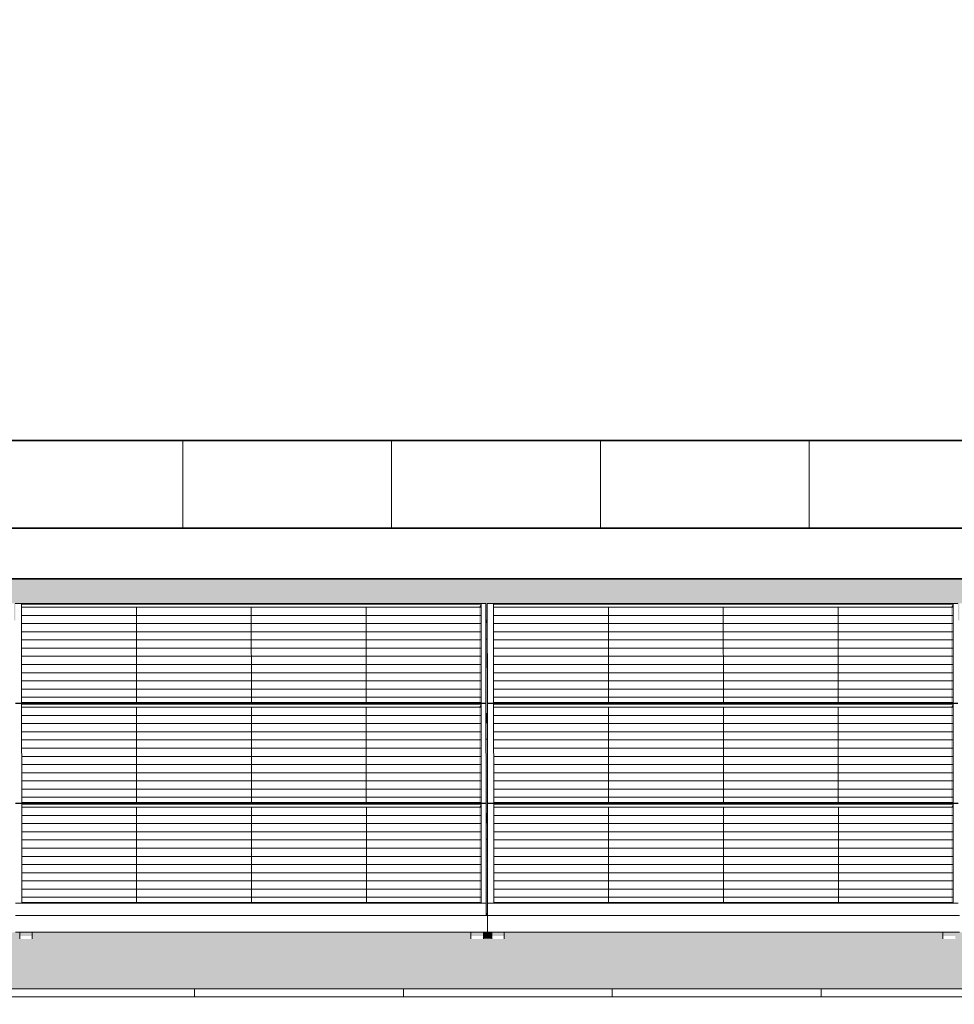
# Model space of a CAD drawing. Header units: metres. Extents: x -111 to -1, y -8 to 26.
# Tile 88 of 209: x -35.04 to -32.8, y 5.99 to 8.34. Entities that reach past the tile are written whole.
import ezdxf

# ---------------------------------------------------------------- set-up
doc = ezdxf.new("R2010")
doc.units = ezdxf.units.M
doc.header["$MEASUREMENT"] = 0
for name, color, linetype in [('30 Dachaufbau', 7, 'Continuous'), ('70 PV-Anlage', 7, 'Continuous'), ('94 Genehmigungsplanung Bemaßung', 7, 'Continuous')]:
    doc.layers.add(name, color=color, linetype=linetype)
doc.styles.add('ERSTELLTER_STIL_2', font='arial.ttf')
doc.dimstyles.new('ERSTELLTER_STIL__1', dxfattribs={"dimtxt": 0.25, "dimasz": 0.19, "dimexe": 0.18, "dimexo": 0.1, "dimgap": 0, "dimtad": 1, "dimtih": 1, "dimtoh": 1, "dimzin": 0, "dimdsep": 46, "dimtxsty": 'ERSTELLTER_STIL_2', "dimblk": 'ARROWHEAD_6', "dimblk1": 'ARROWHEAD_6', "dimblk2": 'ARROWHEAD_6', "dimcen": 0.09, "dimclrd": 7, "dimclre": 7, "dimclrt": 7, "dimazin": 0, "dimtfac": 1, "dimtdec": 4, "dimtmove": 0, "dimatfit": 3, "dimfxl": 1, "dimtolj": 1, "dimtzin": 0, "dimarcsym": 0})

# ---------------------------------------------------------------- blocks, each defined once
blk = doc.blocks.new('*X3', base_point=(-27236.1321, 0))
at = {"layer": '30 Dachaufbau', "color": 7, "linetype": 'Continuous', "lineweight": 13}
for p, q in [((-34.6225, 6.0035), (-34.6225, 6.0233)), ((-34.6225, 6.0035), (-34.6225, 6.0233)), ((-34.1225, 6.0035), (-34.1225, 6.0233)), ((-34.1225, 6.0035), (-34.1225, 6.0233)), ((-33.6225, 6.0035), (-33.6225, 6.0233)), ((-33.6225, 6.0035), (-33.6225, 6.0233)), ((-33.1225, 6.0035), (-33.1225, 6.0233)), ((-33.1225, 6.0035), (-33.1225, 6.0233))]:
    blk.add_line(p, q, dxfattribs=at)
blk = doc.blocks.new('*X64', base_point=(-27236.1321, 0))
at = {"layer": '30 Dachaufbau', "linetype": 'Continuous', "lineweight": 0, "true_color": 0x000000}
blk.add_hatch(color=18, dxfattribs=at).paths.add_polyline_path([(-33.925, 6.8599), (-33.9249, 6.6824), (-33.9214, 6.6824), (-33.9215, 6.8599)])
blk = doc.blocks.new('*X65', base_point=(-27236.1321, 0))
at = {"layer": '30 Dachaufbau', "linetype": 'Continuous', "lineweight": 0, "true_color": 0x000000}
blk.add_hatch(color=18, dxfattribs=at).paths.add_polyline_path([(-33.9214, 6.6205), (-33.9249, 6.6205), (-33.9247, 6.443), (-33.9213, 6.443)])
blk = doc.blocks.new('*X66', base_point=(-27236.1321, 0))
at = {"layer": '30 Dachaufbau', "linetype": 'Continuous', "lineweight": 0, "true_color": 0x000000}
blk.add_hatch(color=18, dxfattribs=at).paths.add_polyline_path([(-33.9247, 6.3811), (-33.9246, 6.2278), (-33.9246, 6.2036), (-33.9211, 6.2036), (-33.9212, 6.3811)])
blk = doc.blocks.new('*X106', base_point=(-27236.1321, 0))
at = {"layer": '30 Dachaufbau', "linetype": 'Continuous', "lineweight": 0, "true_color": 0x000000}
h = blk.add_hatch(color=18, dxfattribs=at)
h.paths.add_polyline_path([(-58.6225, 6.0233), (-16.8411, 6.0233), (-16.8411, 7.2143), (-22.8511, 7.2143), (-22.8511, 7.0042), (-37.6511, 7.0042), (-37.6511, 7.2143), (-58.6225, 7.2143)])
h.paths.add_polyline_path([(-57.6516, 6.9157), (-57.6516, 6.9454), (-56.5251, 6.9454), (-56.525, 6.9051), (-56.5216, 6.9051), (-56.5216, 6.9157), (-56.5216, 6.9454), (-55.3951, 6.9454), (-55.395, 6.9051), (-55.3916, 6.9051), (-55.3916, 6.9157), (-55.3916, 6.9454), (-54.2651, 6.9454), (-54.265, 6.9051), (-54.2616, 6.9051), (-54.2616, 6.9157), (-54.2616, 6.9454), (-53.1351, 6.9454), (-53.135, 6.9051), (-53.1316, 6.9051), (-53.1316, 6.9157), (-53.1316, 6.9454), (-52.0051, 6.9454), (-52.005, 6.9051), (-52.0016, 6.9051), (-52.0016, 6.9157), (-52.0016, 6.9454), (-50.8751, 6.9454), (-50.875, 6.9051), (-50.8716, 6.9051), (-50.8716, 6.9157), (-50.8716, 6.9454), (-49.7451, 6.9454), (-49.745, 6.9051), (-49.7416, 6.9051), (-49.7416, 6.9157), (-49.7416, 6.9454), (-48.6151, 6.9454), (-48.615, 6.9051), (-48.6116, 6.9051), (-48.6116, 6.9157), (-48.6116, 6.9454), (-47.4851, 6.9454), (-47.485, 6.9051), (-47.4816, 6.9051), (-47.4816, 6.9157), (-47.4816, 6.9454), (-46.3551, 6.9454), (-46.355, 6.9051), (-46.3516, 6.9051), (-46.3516, 6.9157), (-46.3516, 6.9454), (-45.2251, 6.9454), (-45.225, 6.9051), (-45.2216, 6.9051), (-45.2216, 6.9157), (-45.2216, 6.9454), (-44.0951, 6.9454), (-44.095, 6.9051), (-44.0916, 6.9051), (-44.0916, 6.9157), (-44.0916, 6.9454), (-42.9651, 6.9454), (-42.965, 6.9051), (-42.9616, 6.9051), (-42.9616, 6.9157), (-42.9616, 6.9454), (-41.8351, 6.9454), (-41.835, 6.9051), (-41.8316, 6.9051), (-41.8316, 6.9157), (-41.8316, 6.9454), (-40.7051, 6.9454), (-40.705, 6.9051), (-40.7016, 6.9051), (-40.7016, 6.9157), (-40.7016, 6.9454), (-39.5751, 6.9454), (-39.575, 6.9051), (-39.5716, 6.9051), (-39.5716, 6.9157), (-39.5716, 6.9454), (-38.4451, 6.9454), (-38.445, 6.9051), (-38.4416, 6.9051), (-38.4416, 6.9157), (-38.4416, 6.9454), (-37.3151, 6.9454), (-37.315, 6.9051), (-37.3116, 6.9051), (-37.3116, 6.9157), (-37.3116, 6.9454), (-36.1851, 6.9454), (-36.185, 6.9051), (-36.1816, 6.9051), (-36.1816, 6.9157), (-36.1816, 6.9454), (-35.0551, 6.9454), (-35.055, 6.9051), (-35.0516, 6.9051), (-35.0516, 6.9157), (-35.0516, 6.9454), (-33.9251, 6.9454), (-33.925, 6.9051), (-33.9216, 6.9051), (-33.9216, 6.9157), (-33.9216, 6.9454), (-32.7951, 6.9454), (-32.795, 6.9051), (-32.7916, 6.9051), (-32.7916, 6.9058), (-32.7916, 6.9157), (-32.7916, 6.9454), (-31.6651, 6.9454), (-31.665, 6.9051), (-31.6616, 6.9051), (-31.6616, 6.9157), (-31.6616, 6.9454), (-30.5351, 6.9454), (-30.535, 6.9051), (-30.5316, 6.9051), (-30.5316, 6.9157), (-30.5316, 6.9454), (-29.4051, 6.9454), (-29.405, 6.9051), (-29.4016, 6.9051), (-29.4016, 6.9157), (-29.4016, 6.9454), (-28.2751, 6.9454), (-28.275, 6.9051), (-28.2716, 6.9051), (-28.2716, 6.9157), (-28.2716, 6.9454), (-27.1451, 6.9454), (-27.145, 6.9051), (-27.1416, 6.9051), (-27.1416, 6.9157), (-27.1416, 6.9454), (-26.0151, 6.9454), (-26.015, 6.9051), (-26.0116, 6.9051), (-26.0116, 6.9157), (-26.0116, 6.9454), (-24.8851, 6.9454), (-24.885, 6.9051), (-24.8816, 6.9051), (-24.8816, 6.9157), (-24.8816, 6.9454), (-23.7551, 6.9454), (-23.755, 6.9051), (-23.7516, 6.9051), (-23.7516, 6.9157), (-23.7516, 6.9454), (-22.6251, 6.9454), (-22.625, 6.9051), (-22.6216, 6.9051), (-22.6216, 6.9157), (-22.6216, 6.9454), (-21.4951, 6.9454), (-21.495, 6.9051), (-21.4916, 6.9051), (-21.4916, 6.9157), (-21.4916, 6.9454), (-20.3651, 6.9454), (-20.365, 6.9051), (-20.3616, 6.9051), (-20.3616, 6.9157), (-20.3616, 6.9454), (-19.2351, 6.9454), (-19.235, 6.9051), (-19.2316, 6.9051), (-19.2316, 6.9157), (-19.2316, 6.9454), (-18.1051, 6.9454), (-18.105, 6.9051), (-18.1016, 6.9051), (-18.1016, 6.8995), (-18.1016, 6.8599), (-18.105, 6.8599), (-18.1049, 6.6824), (-18.1014, 6.6824), (-18.1014, 6.6768), (-18.1014, 6.6657), (-18.1014, 6.6601), (-18.1014, 6.6205), (-18.1049, 6.6205), (-18.1047, 6.443), (-18.1013, 6.443), (-18.1012, 6.4374), (-18.1012, 6.4263), (-18.1012, 6.4207), (-18.1012, 6.3811), (-18.1047, 6.3811), (-18.1046, 6.2278), (-18.1046, 6.2036), (-18.1011, 6.2036), (-18.1011, 6.1981), (-18.1011, 6.1584), (-18.1111, 6.1584), (-18.1111, 6.1427), (-18.1411, 6.1427), (-18.1411, 6.1469), (-18.1411, 6.1584), (-19.1911, 6.1584), (-19.1911, 6.1427), (-19.2211, 6.1427), (-19.2211, 6.1469), (-19.2211, 6.1584), (-19.2411, 6.1584), (-19.2411, 6.1427), (-19.2711, 6.1427), (-19.2711, 6.1469), (-19.2711, 6.1584), (-20.3211, 6.1584), (-20.3211, 6.1427), (-20.3511, 6.1427), (-20.3511, 6.1469), (-20.3511, 6.1584), (-20.3711, 6.1584), (-20.3711, 6.1427), (-20.4011, 6.1427), (-20.4011, 6.1469), (-20.4011, 6.1584), (-21.4511, 6.1584), (-21.4511, 6.1427), (-21.4811, 6.1427), (-21.4811, 6.1469), (-21.4811, 6.1584), (-21.5011, 6.1584), (-21.5011, 6.1427), (-21.5311, 6.1427), (-21.5311, 6.1469), (-21.5311, 6.1584), (-22.5811, 6.1584), (-22.5811, 6.1427), (-22.6111, 6.1427), (-22.6111, 6.1468), (-22.6111, 6.1584), (-22.6311, 6.1584), (-22.6311, 6.1427), (-22.6611, 6.1427), (-22.6611, 6.1469), (-22.6611, 6.1584), (-23.7111, 6.1584), (-23.7111, 6.1427), (-23.7411, 6.1427), (-23.7411, 6.1468), (-23.7411, 6.1584), (-23.7611, 6.1584), (-23.7611, 6.1427), (-23.7911, 6.1427), (-23.7911, 6.1468), (-23.7911, 6.1584), (-24.8411, 6.1584), (-24.8411, 6.1426), (-24.8711, 6.1426), (-24.8711, 6.1468), (-24.8711, 6.1584), (-24.8911, 6.1584), (-24.8911, 6.1426), (-24.9211, 6.1426), (-24.9211, 6.1468), (-24.9211, 6.1584), (-25.9711, 6.1584), (-25.9711, 6.1426), (-26.0011, 6.1426), (-26.0011, 6.1468), (-26.0011, 6.1584), (-26.0211, 6.1584), (-26.0211, 6.1426), (-26.0511, 6.1426), (-26.0511, 6.1468), (-26.0511, 6.1584), (-27.1011, 6.1584), (-27.1011, 6.1426), (-27.1311, 6.1426), (-27.1311, 6.1468), (-27.1311, 6.1584), (-27.1511, 6.1584), (-27.1511, 6.1426), (-27.1811, 6.1426), (-27.1811, 6.1468), (-27.1811, 6.1584), (-28.2311, 6.1584), (-28.2311, 6.1426), (-28.2611, 6.1426), (-28.2611, 6.1468), (-28.2611, 6.1584), (-28.2811, 6.1584), (-28.2811, 6.1426), (-28.3111, 6.1426), (-28.3111, 6.1468), (-28.3111, 6.1584), (-29.3611, 6.1584), (-29.3611, 6.1426), (-29.3911, 6.1426), (-29.3911, 6.1468), (-29.3911, 6.1584), (-29.4111, 6.1584), (-29.4111, 6.1426), (-29.4411, 6.1426), (-29.4411, 6.1467), (-29.4411, 6.1584), (-30.4911, 6.1584), (-30.4911, 6.1426), (-30.5211, 6.1426), (-30.5211, 6.1467), (-30.5211, 6.1584), (-30.5411, 6.1584), (-30.5411, 6.1426), (-30.5711, 6.1426), (-30.5711, 6.1467), (-30.5711, 6.1584), (-31.6211, 6.1584), (-31.6211, 6.1426), (-31.6511, 6.1426), (-31.6511, 6.1467), (-31.6511, 6.1584), (-31.6711, 6.1584), (-31.6711, 6.1426), (-31.7011, 6.1426), (-31.7011, 6.1467), (-31.7011, 6.1584), (-32.7511, 6.1584), (-32.7511, 6.1425), (-32.7811, 6.1425), (-32.7811, 6.1467), (-32.7811, 6.1584), (-32.8011, 6.1584), (-32.8011, 6.1425), (-32.8311, 6.1425), (-32.8311, 6.1467), (-32.8311, 6.1584), (-33.8811, 6.1584), (-33.8811, 6.1425), (-33.9111, 6.1425), (-33.9111, 6.1467), (-33.9111, 6.1584), (-33.9311, 6.1584), (-33.9311, 6.1425), (-33.9611, 6.1425), (-33.9611, 6.1467), (-33.9611, 6.1584), (-35.0111, 6.1584), (-35.0111, 6.1425), (-35.0411, 6.1425), (-35.0411, 6.1467), (-35.0411, 6.1584), (-35.0611, 6.1584), (-35.0611, 6.1425), (-35.0911, 6.1425), (-35.0911, 6.1467), (-35.0911, 6.1584), (-36.1411, 6.1584), (-36.1411, 6.1425), (-36.1711, 6.1425), (-36.1711, 6.1467), (-36.1711, 6.1584), (-36.1911, 6.1584), (-36.1911, 6.1425), (-36.2211, 6.1425), (-36.2211, 6.1466), (-36.2211, 6.1584), (-37.2711, 6.1584), (-37.2711, 6.1425), (-37.3011, 6.1425), (-37.3011, 6.1467), (-37.3011, 6.1584), (-37.3211, 6.1584), (-37.3211, 6.1425), (-37.3511, 6.1425), (-37.3511, 6.1466), (-37.3511, 6.1584), (-38.4011, 6.1584), (-38.4011, 6.1425), (-38.4311, 6.1425), (-38.4311, 6.1466), (-38.4311, 6.1584), (-38.4511, 6.1584), (-38.4511, 6.1425), (-38.4811, 6.1425), (-38.4811, 6.1466), (-38.4811, 6.1584), (-39.5311, 6.1584), (-39.5311, 6.1424), (-39.5611, 6.1424), (-39.5611, 6.1466), (-39.5611, 6.1584), (-39.5811, 6.1584), (-39.5811, 6.1424), (-39.6111, 6.1424), (-39.6111, 6.1466), (-39.6111, 6.1584), (-40.6611, 6.1584), (-40.6611, 6.1424), (-40.6911, 6.1424), (-40.6911, 6.1466), (-40.6911, 6.1584), (-40.7111, 6.1584), (-40.7111, 6.1424), (-40.7411, 6.1424), (-40.7411, 6.1466), (-40.7411, 6.1584), (-41.7911, 6.1584), (-41.7911, 6.1424), (-41.8211, 6.1424), (-41.8211, 6.1466), (-41.8211, 6.1584), (-41.8411, 6.1584), (-41.8411, 6.1424), (-41.8711, 6.1424), (-41.8711, 6.1466), (-41.8711, 6.1584), (-42.9211, 6.1584), (-42.9211, 6.1424), (-42.9511, 6.1424), (-42.9511, 6.1466), (-42.9511, 6.1584), (-42.9711, 6.1584), (-42.9711, 6.1424), (-43.0011, 6.1424), (-43.0011, 6.1466), (-43.0011, 6.1584), (-44.0511, 6.1584), (-44.0511, 6.1424), (-44.0811, 6.1424), (-44.0811, 6.1466), (-44.0811, 6.1584), (-44.1011, 6.1584), (-44.1011, 6.1424), (-44.1311, 6.1424), (-44.1311, 6.1466), (-44.1311, 6.1584), (-45.1811, 6.1584), (-45.1811, 6.1424), (-45.2111, 6.1424), (-45.2111, 6.1465), (-45.2111, 6.1584), (-45.2311, 6.1584), (-45.2311, 6.1424), (-45.2611, 6.1424), (-45.2611, 6.1465), (-45.2611, 6.1584), (-46.3111, 6.1584), (-46.3111, 6.1424), (-46.3411, 6.1424), (-46.3411, 6.1465), (-46.3411, 6.1584), (-46.3611, 6.1584), (-46.3611, 6.1424), (-46.3911, 6.1424), (-46.3911, 6.1465), (-46.3911, 6.1584), (-47.4411, 6.1584), (-47.4411, 6.1423), (-47.4711, 6.1423), (-47.4711, 6.1465), (-47.4711, 6.1584), (-47.4911, 6.1584), (-47.4911, 6.1423), (-47.5211, 6.1423), (-47.5211, 6.1465), (-47.5211, 6.1584), (-48.5711, 6.1584), (-48.5711, 6.1423), (-48.6011, 6.1423), (-48.6011, 6.1465), (-48.6011, 6.1584), (-48.6211, 6.1584), (-48.6211, 6.1423), (-48.6511, 6.1423), (-48.6511, 6.1465), (-48.6511, 6.1584), (-49.7011, 6.1584), (-49.7011, 6.1423), (-49.7311, 6.1423), (-49.7311, 6.1465), (-49.7311, 6.1584), (-49.7511, 6.1584), (-49.7511, 6.1423), (-49.7811, 6.1423), (-49.7811, 6.1465), (-49.7811, 6.1584), (-50.8311, 6.1584), (-50.8311, 6.1423), (-50.8611, 6.1423), (-50.8611, 6.1465), (-50.8611, 6.1584), (-50.8811, 6.1584), (-50.8811, 6.1423), (-50.9111, 6.1423), (-50.9111, 6.1465), (-50.9111, 6.1584), (-51.9611, 6.1584), (-51.9611, 6.1423), (-51.9911, 6.1423), (-51.9911, 6.1465), (-51.9911, 6.1584), (-52.0111, 6.1584), (-52.0111, 6.1423), (-52.0411, 6.1423), (-52.0411, 6.1465), (-52.0411, 6.1584), (-53.0911, 6.1584), (-53.0911, 6.1423), (-53.1211, 6.1423), (-53.1211, 6.1464), (-53.1211, 6.1584), (-53.1411, 6.1584), (-53.1411, 6.1423), (-53.1711, 6.1423), (-53.1711, 6.1464), (-53.1711, 6.1584), (-54.2211, 6.1584), (-54.2211, 6.1423), (-54.2511, 6.1423), (-54.2511, 6.1464), (-54.2511, 6.1584), (-54.2711, 6.1584), (-54.2711, 6.1423), (-54.3011, 6.1423), (-54.3011, 6.1464), (-54.3011, 6.1584), (-55.3511, 6.1584), (-55.3511, 6.1422), (-55.3811, 6.1422), (-55.3811, 6.1464), (-55.3811, 6.1584), (-55.4011, 6.1584), (-55.4011, 6.1422), (-55.4311, 6.1422), (-55.4311, 6.1464), (-55.4311, 6.1584), (-56.4811, 6.1584), (-56.4811, 6.1422), (-56.5111, 6.1422), (-56.5111, 6.1464), (-56.5111, 6.1584), (-56.5311, 6.1584), (-56.5311, 6.1422), (-56.5611, 6.1422), (-56.5611, 6.1464), (-56.5611, 6.1584), (-57.6111, 6.1584), (-57.6111, 6.1422), (-57.6411, 6.1422), (-57.6411, 6.1464), (-57.6411, 6.1584), (-57.6511, 6.1584), (-57.6511, 6.164), (-57.6511, 6.2036), (-57.6512, 6.3811), (-57.6512, 6.3811), (-57.6512, 6.3867), (-57.6512, 6.3978), (-57.6513, 6.4034), (-57.6513, 6.4421), (-57.6514, 6.6205), (-57.6514, 6.6205), (-57.6514, 6.6261), (-57.6514, 6.6372), (-57.6514, 6.6428), (-57.6514, 6.6824), (-57.6515, 6.8599), (-57.6516, 6.8599), (-57.6516, 6.8654), (-57.6516, 6.905)], flags=0)
blk = doc.blocks.new('*D120', base_point=(-27236.1321, 0))
at = {"layer": '94 Genehmigungsplanung Bemaßung', "color": 7, "linetype": 'Continuous', "lineweight": 13}
for p, q in [((-58.1625, 9.3843), (-58.1625, 9.7593)), ((-17.3411, 9.3843), (-17.3411, 9.7593)), ((-58.0625, 9.6718), (-58.2625, 9.4718)), ((-17.2411, 9.6718), (-17.4411, 9.4718)), ((-58.3125, 9.5718), (-58.1625, 9.5718)), ((-58.1625, 9.5718), (-17.3411, 9.5718))]:
    blk.add_line(p, q, dxfattribs=at)
at = {"layer": '94 Genehmigungsplanung Bemaßung', "color": 7, "lineweight": 13, "insert": (-38.1808, 9.6218), "char_height": 0.25, "attachment_point": 7, "style": 'ERSTELLTER_STIL_2'}
blk.add_mtext('\\A1;{\\pql;\\fArial|b0|i0|c0|p0;\\W1.000000;40,82}', dxfattribs=at)
blk = doc.blocks.new('ARROWHEAD_6')
at = {"color": 0, "linetype": 'Continuous', "lineweight": 0}
for p, q in [((-0.5, -0.5), (0.5, 0.5)), ((0, 0), (-1, 0))]:
    blk.add_line(p, q, dxfattribs=at)

msp = doc.modelspace()

# ---------------------------------------------------------------- hatches: boundary and pattern name
at = {"layer": '30 Dachaufbau', "linetype": 'Continuous', "lineweight": 0, "true_color": 0x000000}
h = msp.add_hatch(dxfattribs=at)
h.set_pattern_fill('Dachschraffur_Profilit_0001', color=18, style=0, pattern_type=2)
h.set_pattern_definition([(90, (-37.6511, 7.1254), (-0.5, 0), [])])
h.paths.add_polyline_path([(-37.6511, 7.3356), (-37.6511, 7.1254), (-22.8511, 7.1254), (-22.8511, 7.3356)])
for points in [[(-37.7291, 7.0151), (-37.6511, 7.0042), (-22.8511, 7.0042), (-22.8511, 7.0042), (-37.6511, 7.0042), (-37.6511, 7.2143), (-37.7291, 7.2143)], [(-33.925, 6.8599), (-33.9249, 6.6824), (-33.9214, 6.6824), (-33.9215, 6.8599)], [(-33.9214, 6.6205), (-33.9249, 6.6205), (-33.9247, 6.443), (-33.9213, 6.443)], [(-33.9247, 6.3811), (-33.9246, 6.2278), (-33.9246, 6.2036), (-33.9211, 6.2036), (-33.9212, 6.3811)], [(-35.0111, 6.1584), (-35.0111, 6.143), (-33.9657, 6.143), (-33.9611, 6.1425), (-33.9611, 6.1467), (-33.9611, 6.1584)], [(-33.9311, 6.1584), (-33.9311, 6.143), (-33.9157, 6.143), (-33.9111, 6.1425), (-33.9111, 6.1467), (-33.9111, 6.1584)], [(-33.8811, 6.143), (-32.8357, 6.143), (-32.8311, 6.1425), (-32.8311, 6.1467), (-32.8311, 6.1584), (-33.8811, 6.1584)]]:
    msp.add_hatch(color=18, dxfattribs=at).paths.add_polyline_path(points)
at = {"layer": '70 PV-Anlage', "linetype": 'Continuous', "lineweight": 0, "true_color": 0x000000}
for points in [[(-33.9414, 6.9364), (-33.9366, 6.9364), (-33.9366, 6.9438)], [(-33.9414, 6.9364), (-33.9413, 6.7086), (-33.9364, 6.7086), (-33.9366, 6.9364)], [(-33.9366, 6.9364), (-33.9364, 6.7086), (-33.9366, 6.9438)], [(-33.9216, 6.9454), (-33.9216, 6.9157), (-33.9214, 6.6768), (-33.9214, 6.7065)], [(-32.8114, 6.9364), (-32.8066, 6.9364), (-32.8066, 6.9438)], [(-32.8114, 6.9364), (-32.8113, 6.7086), (-32.8064, 6.7086), (-32.8066, 6.9364)], [(-32.8066, 6.9364), (-32.8064, 6.7086), (-32.8066, 6.9438)], [(-33.925, 6.9051), (-33.925, 6.8995), (-33.9216, 6.8995), (-33.9216, 6.9051)], [(-33.925, 6.8995), (-33.925, 6.8599), (-33.9216, 6.8599), (-33.9216, 6.8654), (-33.9216, 6.8995)], [(-33.9216, 6.8654), (-33.9216, 6.8599), (-33.9216, 6.8995), (-33.9216, 6.9051)], [(-33.9216, 6.8995), (-33.9216, 6.8599), (-33.9215, 6.8599)], [(-33.9413, 6.697), (-33.9364, 6.697), (-33.9364, 6.7044)], [(-33.9411, 6.4692), (-33.9363, 6.4692), (-33.9364, 6.697), (-33.9413, 6.697)], [(-33.9364, 6.6961), (-33.9362, 6.4692), (-33.9364, 6.7037)], [(-33.9214, 6.706), (-33.9214, 6.6763), (-33.9212, 6.4374), (-33.9212, 6.4671)], [(-32.8113, 6.697), (-32.8064, 6.697), (-32.8064, 6.7044)], [(-32.8113, 6.697), (-32.8111, 6.4692), (-32.8063, 6.4692), (-32.8064, 6.697)], [(-32.8064, 6.7037), (-32.8064, 6.6961), (-32.8062, 6.4692)], [(-33.9214, 6.6824), (-33.9249, 6.6824), (-33.9249, 6.6768), (-33.9214, 6.6768)], [(-33.9249, 6.6768), (-33.9249, 6.6657), (-33.9214, 6.6657), (-33.9214, 6.6768)], [(-33.9214, 6.6657), (-33.9249, 6.6657), (-33.9249, 6.6601), (-33.9214, 6.6601)], [(-33.9249, 6.6601), (-33.9249, 6.6205), (-33.9214, 6.6205), (-33.9214, 6.6261), (-33.9214, 6.6601)], [(-33.9214, 6.6261), (-33.9214, 6.6205), (-33.9214, 6.6601), (-33.9214, 6.6657)], [(-33.9214, 6.6205), (-33.9214, 6.6205), (-33.9214, 6.6601)], [(-33.9411, 6.4576), (-33.9362, 6.4576), (-33.9362, 6.4651)], [(-33.9362, 6.4643), (-33.9362, 6.4567), (-33.9361, 6.2298)], [(-33.9212, 6.4369), (-33.9211, 6.1984), (-33.9211, 6.2287), (-33.9212, 6.4667)], [(-32.8111, 6.4576), (-32.8062, 6.4576), (-32.8062, 6.4651)], [(-32.8062, 6.4567), (-32.8061, 6.2298), (-32.8062, 6.4643)], [(-33.9411, 6.4576), (-33.941, 6.2298), (-33.9361, 6.2298), (-33.9362, 6.4576)], [(-33.9213, 6.443), (-33.9247, 6.443), (-33.9247, 6.4374), (-33.9213, 6.4374)], [(-33.9247, 6.4374), (-33.9247, 6.4263), (-33.9212, 6.4263), (-33.9212, 6.4374)], [(-32.811, 6.2298), (-32.8061, 6.2298), (-32.8062, 6.4576), (-32.8111, 6.4576)], [(-33.9212, 6.4263), (-33.9247, 6.4263), (-33.9247, 6.4207), (-33.9212, 6.4207)], [(-33.9247, 6.4207), (-33.9247, 6.3811), (-33.9212, 6.3811), (-33.9212, 6.3867), (-33.9212, 6.4207)], [(-33.9212, 6.3867), (-33.9212, 6.3811), (-33.9212, 6.4207), (-33.9212, 6.4263)], [(-33.9212, 6.3811), (-33.9212, 6.3811), (-33.9212, 6.4207)], [(-33.9246, 6.1984), (-33.9211, 6.1981), (-33.9211, 6.1984), (-33.9211, 6.2036), (-33.9246, 6.2036)], [(-35.0111, 6.1584), (-35.0411, 6.1584), (-35.0411, 6.1495), (-35.0111, 6.1495)], [(-33.9611, 6.1584), (-33.9611, 6.1467), (-33.9611, 6.1425)], [(-33.9311, 6.1584), (-33.9611, 6.1584), (-33.9611, 6.1495), (-33.9311, 6.1495)], [(-33.9111, 6.1584), (-33.9111, 6.1467), (-33.9111, 6.1425)], [(-33.8811, 6.1584), (-33.9111, 6.1584), (-33.9111, 6.1495), (-33.8811, 6.1495)], [(-32.8311, 6.1584), (-32.8311, 6.1467), (-32.8311, 6.1425)], [(-32.8011, 6.1584), (-32.8311, 6.1584), (-32.8311, 6.1495), (-32.8011, 6.1495)]]:
    msp.add_hatch(color=18, dxfattribs=at).paths.add_polyline_path(points)

# ---------------------------------------------------------------- linework, layer by layer
at = {"layer": '30 Dachaufbau', "color": 7, "linetype": 'Continuous', "lineweight": 35}
for p, q in [((-22.8511, 7.3356), (-37.6511, 7.3356)), ((-37.6511, 7.1254), (-22.8511, 7.1254)), ((-22.8511, 7.0042), (-37.6511, 7.0042))]:
    msp.add_line(p, q, dxfattribs=at)
at = {"layer": '30 Dachaufbau', "color": 7, "linetype": 'Continuous', "lineweight": 13}
for p, q in [((-58.6225, 6.0233), (-16.8411, 6.0233)), ((-16.8411, 6.0035), (-58.6225, 6.0035))]:
    msp.add_line(p, q, dxfattribs=at)
at = {"layer": '70 PV-Anlage', "color": 7, "linetype": 'Continuous', "lineweight": 13}
for p, q in [((-33.9251, 6.9454), (-35.0516, 6.9454)), ((-35.0364, 6.7086), (-35.0366, 6.9438)), ((-35.0366, 6.9438), (-33.9366, 6.9438)), ((-33.9366, 6.9364), (-35.0366, 6.9364)), ((-34.7616, 6.9364), (-34.7616, 6.9365)), ((-34.7614, 6.7086), (-34.7616, 6.9364)), ((-34.4866, 6.9364), (-34.4866, 6.9365)), ((-34.4864, 6.7086), (-34.4866, 6.9364)), ((-34.2116, 6.9364), (-34.2116, 6.9365)), ((-34.2114, 6.7086), (-34.2116, 6.9364)), ((-33.9366, 6.9438), (-33.9364, 6.7086)), ((-33.9366, 6.9364), (-33.9366, 6.9438)), ((-33.9249, 6.7065), (-33.9251, 6.9454)), ((-32.7951, 6.9454), (-33.9216, 6.9454)), ((-33.9216, 6.9454), (-33.9214, 6.7065)), ((-33.9216, 6.9157), (-33.9216, 6.9454)), ((-33.9064, 6.7086), (-33.9066, 6.9438)), ((-33.9066, 6.9438), (-32.8066, 6.9438)), ((-32.8066, 6.9364), (-33.9066, 6.9364)), ((-33.6316, 6.9364), (-33.6316, 6.9365)), ((-33.6314, 6.7086), (-33.6316, 6.9364)), ((-33.3566, 6.9364), (-33.3566, 6.9365)), ((-33.3564, 6.7086), (-33.3566, 6.9364)), ((-33.0816, 6.9364), (-33.0816, 6.9365)), ((-33.0814, 6.7086), (-33.0816, 6.9364)), ((-32.8066, 6.9438), (-32.8064, 6.7086)), ((-32.8066, 6.9364), (-32.8066, 6.9438)), ((-35.0366, 6.9169), (-33.9366, 6.9169)), ((-33.9216, 6.9157), (-33.9216, 6.9051)), ((-33.9066, 6.9169), (-32.8066, 6.9169)), ((-35.0365, 6.8973), (-33.9365, 6.8973)), ((-33.9216, 6.9051), (-33.925, 6.9051)), ((-33.925, 6.8995), (-33.9216, 6.8995)), ((-33.9216, 6.9051), (-33.9216, 6.8995)), ((-33.9216, 6.8599), (-33.9216, 6.8995)), ((-33.9216, 6.8995), (-33.9214, 6.6824)), ((-33.9065, 6.8973), (-32.8065, 6.8973)), ((-35.0365, 6.8777), (-33.9365, 6.8777)), ((-33.925, 6.8599), (-33.9216, 6.8599)), ((-33.9065, 6.8777), (-32.8065, 6.8777)), ((-35.0365, 6.8581), (-33.9365, 6.8581)), ((-35.0365, 6.8385), (-33.9365, 6.8385)), ((-33.9065, 6.8581), (-32.8065, 6.8581)), ((-33.9065, 6.8385), (-32.8065, 6.8385)), ((-35.0365, 6.8189), (-33.9365, 6.8189)), ((-33.9065, 6.8189), (-32.8065, 6.8189)), ((-35.0365, 6.7993), (-33.9365, 6.7993)), ((-33.9065, 6.7993), (-32.8065, 6.7993)), ((-35.0365, 6.7797), (-33.9365, 6.7797)), ((-33.9065, 6.7797), (-32.8065, 6.7797)), ((-35.0364, 6.7601), (-33.9365, 6.7601)), ((-33.9064, 6.7601), (-32.8065, 6.7601)), ((-35.0364, 6.7405), (-33.9364, 6.7405)), ((-35.0364, 6.7209), (-33.9364, 6.7209)), ((-33.9064, 6.7405), (-32.8064, 6.7405)), ((-33.9064, 6.7209), (-32.8064, 6.7209)), ((-35.0514, 6.7065), (-33.9249, 6.7065)), ((-33.9249, 6.706), (-35.0514, 6.706)), ((-33.9364, 6.7086), (-35.0364, 6.7086)), ((-35.0362, 6.4692), (-35.0364, 6.7044)), ((-35.0364, 6.7044), (-33.9364, 6.7044)), ((-33.9364, 6.697), (-35.0364, 6.697)), ((-34.7614, 6.697), (-34.7614, 6.6971)), ((-34.7613, 6.4692), (-34.7614, 6.697)), ((-34.4864, 6.697), (-34.4864, 6.6971)), ((-34.4863, 6.4692), (-34.4864, 6.697)), ((-34.2114, 6.697), (-34.2114, 6.6971)), ((-34.2113, 6.4692), (-34.2114, 6.697)), ((-33.9364, 6.7044), (-33.9362, 6.4692)), ((-33.9364, 6.697), (-33.9364, 6.7044)), ((-33.9249, 6.706), (-33.9249, 6.7065)), ((-33.9247, 6.4671), (-33.9249, 6.706)), ((-33.9214, 6.7065), (-32.7949, 6.7065)), ((-33.9214, 6.706), (-33.9214, 6.7065)), ((-32.7949, 6.706), (-33.9214, 6.706)), ((-33.9214, 6.706), (-33.9212, 6.4671)), ((-33.9214, 6.6763), (-33.9214, 6.706)), ((-32.8064, 6.7086), (-33.9064, 6.7086)), ((-33.9062, 6.4692), (-33.9064, 6.7044)), ((-33.9064, 6.7044), (-32.8064, 6.7044)), ((-32.8064, 6.697), (-33.9064, 6.697)), ((-33.6314, 6.697), (-33.6314, 6.6971)), ((-33.6313, 6.4692), (-33.6314, 6.697)), ((-33.3564, 6.697), (-33.3564, 6.6971)), ((-33.3563, 6.4692), (-33.3564, 6.697)), ((-33.0814, 6.697), (-33.0814, 6.6971)), ((-33.0813, 6.4692), (-33.0814, 6.697)), ((-32.8064, 6.7044), (-32.8062, 6.4692)), ((-32.8064, 6.697), (-32.8064, 6.7044)), ((-35.0364, 6.6775), (-33.9364, 6.6775)), ((-33.9214, 6.6824), (-33.9249, 6.6824)), ((-33.9249, 6.6768), (-33.9214, 6.6768)), ((-33.9214, 6.6768), (-33.9214, 6.6824)), ((-33.9214, 6.6763), (-33.9214, 6.6657)), ((-33.9064, 6.6775), (-32.8064, 6.6775)), ((-35.0364, 6.6579), (-33.9364, 6.6579)), ((-33.9214, 6.6657), (-33.9249, 6.6657)), ((-33.9249, 6.6601), (-33.9214, 6.6601)), ((-33.9214, 6.6657), (-33.9214, 6.6601)), ((-33.9214, 6.6205), (-33.9214, 6.6601)), ((-33.9214, 6.6601), (-33.9213, 6.443)), ((-33.9064, 6.6579), (-32.8064, 6.6579)), ((-35.0364, 6.6383), (-33.9364, 6.6383)), ((-33.9064, 6.6383), (-32.8064, 6.6383)), ((-35.0364, 6.6187), (-33.9364, 6.6187)), ((-33.9249, 6.6205), (-33.9214, 6.6205)), ((-33.9064, 6.6187), (-32.8064, 6.6187)), ((-35.0363, 6.5991), (-33.9363, 6.5991)), ((-35.0363, 6.5795), (-33.9363, 6.5795)), ((-33.9063, 6.5991), (-32.8063, 6.5991)), ((-33.9063, 6.5795), (-32.8063, 6.5795)), ((-35.0363, 6.5599), (-33.9363, 6.5599)), ((-33.9063, 6.5599), (-32.8063, 6.5599)), ((-35.0363, 6.5403), (-33.9363, 6.5403)), ((-33.9063, 6.5403), (-32.8063, 6.5403)), ((-35.0363, 6.5207), (-33.9363, 6.5207)), ((-33.9063, 6.5207), (-32.8063, 6.5207)), ((-35.0363, 6.5011), (-33.9363, 6.5011)), ((-33.9063, 6.5011), (-32.8063, 6.5011)), ((-35.0512, 6.4671), (-33.9247, 6.4671)), ((-33.9247, 6.4667), (-35.0512, 6.4667)), ((-35.0363, 6.4815), (-33.9363, 6.4815)), ((-33.9362, 6.4692), (-35.0362, 6.4692)), ((-35.0361, 6.2298), (-35.0362, 6.4651)), ((-35.0362, 6.4651), (-33.9362, 6.4651)), ((-33.9362, 6.4651), (-33.9361, 6.2298)), ((-33.9362, 6.4576), (-33.9362, 6.4651)), ((-33.9247, 6.4667), (-33.9247, 6.4671)), ((-33.9246, 6.2278), (-33.9247, 6.4667)), ((-33.9212, 6.4671), (-32.7947, 6.4671)), ((-33.9212, 6.4667), (-33.9212, 6.4671)), ((-32.7947, 6.4667), (-33.9212, 6.4667)), ((-33.9212, 6.4667), (-33.9211, 6.2278)), ((-33.9212, 6.4369), (-33.9212, 6.4667)), ((-33.9063, 6.4815), (-32.8063, 6.4815)), ((-32.8062, 6.4692), (-33.9062, 6.4692)), ((-33.9061, 6.2298), (-33.9062, 6.4651)), ((-33.9062, 6.4651), (-32.8062, 6.4651)), ((-32.8062, 6.4651), (-32.8061, 6.2298)), ((-32.8062, 6.4576), (-32.8062, 6.4651)), ((-33.9362, 6.4576), (-35.0362, 6.4576)), ((-35.0362, 6.4381), (-33.9362, 6.4381)), ((-34.7612, 6.4576), (-34.7612, 6.4577)), ((-34.7611, 6.2298), (-34.7612, 6.4576)), ((-34.4862, 6.4576), (-34.4862, 6.4577)), ((-34.4861, 6.2298), (-34.4862, 6.4576)), ((-34.2112, 6.4576), (-34.2112, 6.4577)), ((-34.2111, 6.2298), (-34.2112, 6.4576)), ((-33.9213, 6.443), (-33.9247, 6.443)), ((-33.9247, 6.4374), (-33.9212, 6.4374)), ((-33.9212, 6.4374), (-33.9213, 6.443)), ((-33.9212, 6.4369), (-33.9212, 6.4263)), ((-32.8062, 6.4576), (-33.9062, 6.4576)), ((-33.9062, 6.4381), (-32.8062, 6.4381)), ((-33.6312, 6.4576), (-33.6312, 6.4577)), ((-33.6311, 6.2298), (-33.6312, 6.4576)), ((-33.3562, 6.4576), (-33.3562, 6.4577)), ((-33.3561, 6.2298), (-33.3562, 6.4576)), ((-33.0812, 6.4576), (-33.0812, 6.4577)), ((-33.0811, 6.2298), (-33.0812, 6.4576)), ((-35.0362, 6.4185), (-33.9362, 6.4185)), ((-33.9212, 6.4263), (-33.9247, 6.4263)), ((-33.9247, 6.4207), (-33.9212, 6.4207)), ((-33.9212, 6.4263), (-33.9212, 6.4207)), ((-33.9212, 6.3811), (-33.9212, 6.4207)), ((-33.9212, 6.4207), (-33.9211, 6.2036)), ((-33.9062, 6.4185), (-32.8062, 6.4185)), ((-35.0362, 6.3989), (-33.9362, 6.3989)), ((-33.9062, 6.3989), (-32.8062, 6.3989)), ((-35.0362, 6.3793), (-33.9362, 6.3793)), ((-33.9247, 6.3811), (-33.9212, 6.3811)), ((-33.9062, 6.3793), (-32.8062, 6.3793)), ((-35.0362, 6.3597), (-33.9362, 6.3597)), ((-33.9062, 6.3597), (-32.8062, 6.3597)), ((-35.0362, 6.3401), (-33.9362, 6.3401)), ((-35.0361, 6.3205), (-33.9362, 6.3205)), ((-33.9062, 6.3401), (-32.8062, 6.3401)), ((-33.9061, 6.3205), (-32.8062, 6.3205)), ((-35.0361, 6.3009), (-33.9361, 6.3009)), ((-33.9061, 6.3009), (-32.8061, 6.3009)), ((-35.0361, 6.2813), (-33.9361, 6.2813)), ((-33.9061, 6.2813), (-32.8061, 6.2813)), ((-35.0361, 6.2617), (-33.9361, 6.2617)), ((-33.9061, 6.2617), (-32.8061, 6.2617)), ((-35.0511, 6.2278), (-33.9246, 6.2278)), ((-35.0361, 6.2421), (-33.9361, 6.2421)), ((-33.9361, 6.2298), (-35.0361, 6.2298)), ((-33.9246, 6.1981), (-33.9246, 6.2278)), ((-33.9211, 6.2278), (-32.7946, 6.2278)), ((-33.9211, 6.2036), (-33.9211, 6.2278)), ((-33.9061, 6.2421), (-32.8061, 6.2421)), ((-32.8061, 6.2298), (-33.9061, 6.2298)), ((-33.9211, 6.2036), (-33.9246, 6.2036)), ((-33.9211, 6.1981), (-33.9211, 6.2036)), ((-35.0511, 6.1981), (-33.9211, 6.1981)), ((-33.9211, 6.1584), (-33.9211, 6.1981)), ((-33.9211, 6.1981), (-32.7911, 6.1981)), ((-35.0511, 6.1584), (-33.9211, 6.1584)), ((-35.0411, 6.1584), (-35.0411, 6.1425)), ((-35.0111, 6.1584), (-35.0111, 6.1425)), ((-33.9611, 6.1584), (-33.9611, 6.1425)), ((-33.9311, 6.1584), (-33.9311, 6.1425)), ((-33.9211, 6.1584), (-32.7911, 6.1584)), ((-33.9111, 6.1584), (-33.9111, 6.1425)), ((-33.8811, 6.1584), (-33.8811, 6.1425)), ((-32.8311, 6.1584), (-32.8311, 6.1425))]:
    msp.add_line(p, q, dxfattribs=at)

# ---------------------------------------------------------------- block references
at = {"layer": '30 Dachaufbau', "lineweight": 0}
for name in ['*X106', '*X64', '*X65', '*X66', '*X3']:
    msp.add_blockref(name, (-27236.1321, 0), dxfattribs=at)

# ---------------------------------------------------------------- dimensions: what is measured, and where the dimension line sits
at = {"layer": '94 Genehmigungsplanung Bemaßung', "color": 7, "linetype": 'Continuous', "lineweight": 13}
dim = msp.add_linear_dim(base=(-17.3411, 9.5718), p1=(-58.1625, 3.35), p2=(-17.3411, -0.4), dimstyle='ERSTELLTER_STIL__1', dxfattribs=at)
dim.commit()
dim.dimension.update_dxf_attribs({"geometry": '*D120', "text_midpoint": (-37.762, 9.7468), "dimtype": 160})

doc.saveas('drawing.dxf')
